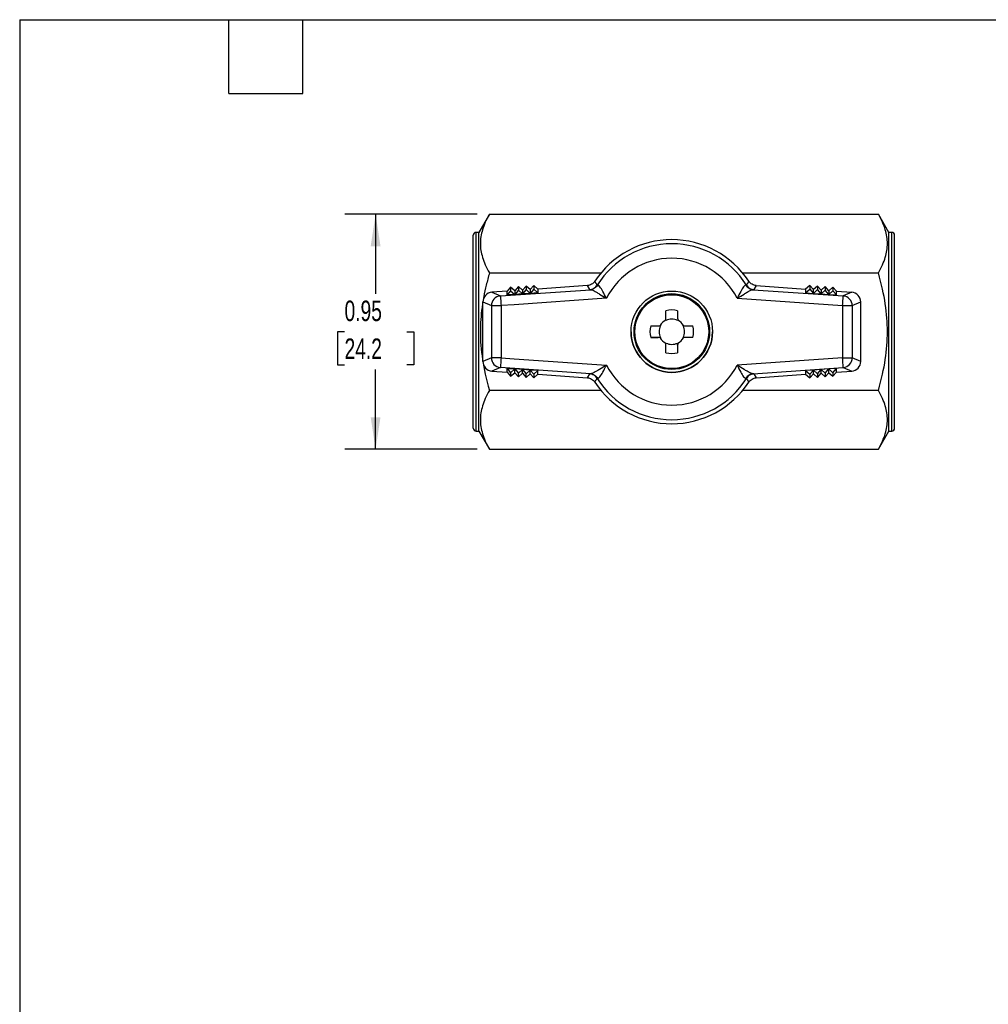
# Model space of a CAD drawing. Header units: inches. Extents: x 0.2 to 10.8, y 0.2 to 8.2.
# Tile 2 of 4: x 0.2 to 4.2, y 4.2 to 8.2. Entities that reach past the tile are written whole.
import ezdxf

# ---------------------------------------------------------------- set-up
doc = ezdxf.new("R2010")
doc.units = ezdxf.units.IN
doc.header["$MEASUREMENT"] = 0
doc.linetypes.add('SLD-Solid', pattern=[0])
doc.layers.add('DIMENSIONS', color=140, linetype='SLD-Solid', lineweight=25)
doc.layers.add('TEXT', color=140, linetype='SLD-Solid', lineweight=25)
doc.styles.add('SLDTEXTSTYLE0', font='TXT', dxfattribs={"width": 0.7})
doc.dimstyles.new('SLDDIMSTYLE2', dxfattribs={"dimtxt": 0.084961, "dimasz": 0.13, "dimexe": 0, "dimexo": 0.0625, "dimgap": 0.02124, "dimtad": 0, "dimtih": 1, "dimtoh": 1, "dimrnd": 1e-09, "dimdsep": 46, "dimtxsty": 'SLDTEXTSTYLE0', "dimsah": 1, "dimcen": 0.09, "dimadec": 0, "dimazin": 2, "dimtfac": 1, "dimtofl": 0, "dimtmove": 0, "dimatfit": 3, "dimfxl": 0, "dimfrac": 2, "dimtolj": 1, "dimtzin": 12, "dimarcsym": 0})

# ---------------------------------------------------------------- blocks, each defined once
blk = doc.blocks.new('_D_6')
at = {"layer": 'DIMENSIONS'}
for p, q in [((2.1087, 7.4598), (1.5711, 7.4598)), ((1.6961, 7.4598), (1.6961, 7.1366)), ((1.5699, 6.9825), (1.5414, 6.9825)), ((1.5414, 6.9825), (1.5414, 6.8475)), ((1.8224, 6.9825), (1.8509, 6.9825)), ((1.8509, 6.9825), (1.8509, 6.8475)), ((1.5414, 6.8475), (1.5699, 6.8475)), ((1.8509, 6.8475), (1.8224, 6.8475)), ((1.6961, 6.5052), (1.6961, 6.8285)), ((2.1087, 6.5052), (1.5711, 6.5052))]:
    blk.add_line(p, q, dxfattribs=at)
for points in [[(1.6961, 7.4598), (1.6761, 7.3298), (1.7161, 7.3298)], [(1.6961, 6.5052), (1.7161, 6.6352), (1.6761, 6.6352)]]:
    blk.add_solid(points, dxfattribs=at)
at = {"layer": 'DIMENSIONS', "char_height": 0.08333, "attachment_point": 1, "style": 'SLDTEXTSTYLE0'}
for s, insert in [('0.95', (1.5699, 7.1089)), ('24.2', (1.5699, 6.9549))]:
    blk.add_mtext(s, dxfattribs=dict(at, insert=insert))

msp = doc.modelspace()

# ---------------------------------------------------------------- linework, layer by layer
for p, q in [((2.1587, 7.4598), (2.1161, 7.3861)), ((2.1587, 7.4598), (3.7389, 7.4598)), ((3.7815, 7.3861), (3.7389, 7.4598)), ((2.0925, 6.5908), (2.0925, 7.3742)), ((2.1161, 7.3861), (2.1043, 7.3861)), ((2.1043, 6.579), (2.1043, 7.3861)), ((2.1161, 6.579), (2.1161, 7.3861)), ((3.7933, 7.3861), (3.7815, 7.3861)), ((3.7815, 6.579), (3.7815, 7.3861)), ((3.7933, 6.579), (3.7933, 7.3861)), ((3.8051, 6.5908), (3.8051, 7.3742)), ((2.1587, 7.2212), (2.6116, 7.2212)), ((3.1875, 7.2212), (3.7389, 7.2212)), ((2.2447, 7.1636), (2.2301, 7.1468)), ((2.2447, 7.1636), (2.2447, 7.1489)), ((2.2615, 7.149), (2.2447, 7.1636)), ((2.2761, 7.1658), (2.2615, 7.149)), ((2.2761, 7.1658), (2.2761, 7.1511)), ((2.2929, 7.1512), (2.2761, 7.1658)), ((2.3075, 7.168), (2.2929, 7.1512)), ((2.3075, 7.168), (2.3075, 7.1533)), ((2.3243, 7.1534), (2.3075, 7.168)), ((2.3389, 7.1702), (2.3243, 7.1534)), ((2.3389, 7.1702), (2.3389, 7.1555)), ((2.3557, 7.1556), (2.3389, 7.1702)), ((2.5565, 7.1697), (2.3557, 7.1556)), ((2.566, 7.1536), (2.5565, 7.1697)), ((3.2427, 7.1697), (3.2332, 7.1536)), ((3.2427, 7.1697), (3.4434, 7.1556)), ((3.4603, 7.1702), (3.4434, 7.1556)), ((3.4603, 7.1702), (3.4603, 7.1555)), ((3.4749, 7.1534), (3.4603, 7.1702)), ((3.4917, 7.168), (3.4749, 7.1534)), ((3.4917, 7.168), (3.4917, 7.1533)), ((3.5063, 7.1512), (3.4917, 7.168)), ((3.5231, 7.1658), (3.5063, 7.1512)), ((3.5231, 7.1658), (3.5231, 7.1511)), ((3.5377, 7.149), (3.5231, 7.1658)), ((3.5545, 7.1636), (3.5377, 7.149)), ((3.5545, 7.1636), (3.5545, 7.1489)), ((3.5691, 7.1468), (3.5545, 7.1636)), ((2.2301, 7.1468), (2.1685, 7.1425)), ((2.1685, 7.1425), (2.203, 7.1276)), ((2.203, 7.1276), (2.5687, 7.1531)), ((2.2447, 7.1489), (2.2301, 7.1316)), ((2.2301, 7.1316), (2.2301, 7.1468)), ((2.2615, 7.1338), (2.2301, 7.1316)), ((2.2447, 7.1489), (2.2615, 7.1338)), ((2.2761, 7.1511), (2.2615, 7.1338)), ((2.2615, 7.149), (2.2615, 7.1338)), ((2.2929, 7.136), (2.2615, 7.1338)), ((2.2761, 7.1511), (2.2929, 7.136)), ((2.3075, 7.1533), (2.2929, 7.136)), ((2.2929, 7.1512), (2.2929, 7.136)), ((2.3243, 7.1382), (2.2929, 7.136)), ((2.3075, 7.1533), (2.3243, 7.1382)), ((2.3389, 7.1555), (2.3243, 7.1382)), ((2.3243, 7.1534), (2.3243, 7.1382)), ((2.3557, 7.1404), (2.3243, 7.1382)), ((2.3389, 7.1555), (2.3557, 7.1404)), ((2.3557, 7.1556), (2.3557, 7.1404)), ((3.2305, 7.1531), (3.5962, 7.1276)), ((3.4434, 7.1556), (3.4434, 7.1404)), ((3.4434, 7.1404), (3.4603, 7.1555)), ((3.4434, 7.1404), (3.4749, 7.1382)), ((3.4603, 7.1555), (3.4749, 7.1382)), ((3.4749, 7.1382), (3.4749, 7.1534)), ((3.4917, 7.1533), (3.4749, 7.1382)), ((3.4749, 7.1382), (3.5063, 7.136)), ((3.5063, 7.136), (3.4917, 7.1533)), ((3.5063, 7.1512), (3.5063, 7.136)), ((3.5231, 7.1511), (3.5063, 7.136)), ((3.5063, 7.136), (3.5377, 7.1338)), ((3.5377, 7.1338), (3.5231, 7.1511)), ((3.5377, 7.149), (3.5377, 7.1338)), ((3.5545, 7.1489), (3.5377, 7.1338)), ((3.5377, 7.1338), (3.5691, 7.1316)), ((3.5691, 7.1316), (3.5545, 7.1489)), ((3.5691, 7.1316), (3.5691, 7.1468)), ((3.5691, 7.1468), (3.6307, 7.1425)), ((3.6307, 7.1425), (3.5962, 7.1276)), ((2.1319, 7.1033), (2.1665, 7.0883)), ((2.1319, 6.8616), (2.1319, 7.1033)), ((2.1665, 7.0883), (2.1665, 6.8764)), ((2.2587, 7.092), (2.2058, 7.0883)), ((2.2058, 7.0883), (2.2058, 6.8764)), ((2.2587, 7.092), (2.2591, 7.0926)), ((2.2591, 7.0926), (2.2587, 7.092)), ((2.2591, 7.0926), (2.2592, 7.092)), ((2.2592, 7.092), (2.2591, 7.0926)), ((2.6339, 7.1182), (2.2592, 7.092)), ((3.1653, 7.1182), (3.5934, 7.0883)), ((3.5934, 7.0883), (3.5934, 6.8764)), ((3.6327, 7.0883), (3.6673, 7.1033)), ((3.6327, 7.0883), (3.6327, 6.8764)), ((3.6673, 6.8616), (3.6673, 7.1033)), ((2.876, 7.0375), (2.876, 7.0677)), ((2.9232, 7.0677), (2.9232, 7.0375)), ((2.746, 6.9824), (2.746, 6.9824)), ((3.0531, 6.9824), (3.0531, 6.9824)), ((2.8445, 6.9587), (2.8445, 6.9588)), ((2.8525, 6.9577), (2.8525, 6.9577)), ((2.8749, 6.9353), (2.8749, 6.9353)), ((2.876, 6.9272), (2.876, 6.9273)), ((2.876, 6.897), (2.876, 6.9272)), ((2.9232, 6.9272), (2.9232, 6.9273)), ((2.9232, 6.9272), (2.9232, 6.897)), ((2.9243, 6.9353), (2.9243, 6.9353)), ((2.9467, 6.9577), (2.9467, 6.9577)), ((2.9547, 6.9587), (2.9547, 6.9588)), ((2.1665, 6.8764), (2.1319, 6.8616)), ((2.2058, 6.8764), (2.2587, 6.8727)), ((2.2587, 6.8727), (2.2591, 6.8721)), ((2.2591, 6.8721), (2.2592, 6.8727)), ((2.2592, 6.8727), (2.6339, 6.8465)), ((3.5934, 6.8764), (3.1653, 6.8465)), ((3.6673, 6.8616), (3.6327, 6.8764)), ((2.203, 6.8372), (2.1685, 6.8224)), ((2.1685, 6.8224), (2.2301, 6.8181)), ((2.5687, 6.8116), (2.203, 6.8372)), ((2.2301, 6.8332), (2.2615, 6.831)), ((2.2301, 6.8181), (2.2301, 6.8332)), ((2.2301, 6.8332), (2.2447, 6.8159)), ((2.2301, 6.8181), (2.2447, 6.8013)), ((2.2615, 6.831), (2.2447, 6.8159)), ((2.2447, 6.8159), (2.2447, 6.8013)), ((2.2447, 6.8013), (2.2615, 6.8159)), ((2.2929, 6.8288), (2.2615, 6.831)), ((2.2615, 6.831), (2.2761, 6.8137)), ((2.2615, 6.8159), (2.2615, 6.831)), ((2.2615, 6.8159), (2.2761, 6.7991)), ((2.2761, 6.8137), (2.2929, 6.8288)), ((2.2761, 6.7991), (2.2761, 6.8137)), ((2.2761, 6.7991), (2.2929, 6.8137)), ((2.3243, 6.8266), (2.2929, 6.8288)), ((2.2929, 6.8288), (2.3075, 6.8115)), ((2.2929, 6.8137), (2.2929, 6.8288)), ((2.2929, 6.8137), (2.3075, 6.7969)), ((2.3075, 6.8115), (2.3243, 6.8266)), ((2.3075, 6.7969), (2.3075, 6.8115)), ((2.3075, 6.7969), (2.3243, 6.8115)), ((2.3557, 6.8244), (2.3243, 6.8266)), ((2.3243, 6.8266), (2.3389, 6.8093)), ((2.3243, 6.8115), (2.3243, 6.8266)), ((2.3243, 6.8115), (2.3389, 6.7947)), ((2.3557, 6.8244), (2.3389, 6.8093)), ((2.3389, 6.8093), (2.3389, 6.7947)), ((2.3389, 6.7947), (2.3557, 6.8093)), ((2.3557, 6.8093), (2.3557, 6.8244)), ((2.3557, 6.8093), (2.5565, 6.7953)), ((2.5565, 6.7953), (2.566, 6.8112)), ((3.2305, 6.8116), (3.5962, 6.8372)), ((3.2332, 6.8112), (3.2427, 6.7953)), ((3.2427, 6.7953), (3.4434, 6.8093)), ((3.4749, 6.8266), (3.4434, 6.8244)), ((3.4434, 6.8244), (3.4434, 6.8093)), ((3.4434, 6.8244), (3.4603, 6.8093)), ((3.4434, 6.8093), (3.4603, 6.7947)), ((3.4603, 6.8093), (3.4749, 6.8266)), ((3.4603, 6.7947), (3.4749, 6.8115)), ((3.4603, 6.8093), (3.4603, 6.7947)), ((3.5063, 6.8288), (3.4749, 6.8266)), ((3.4749, 6.8115), (3.4749, 6.8266)), ((3.4749, 6.8266), (3.4917, 6.8115)), ((3.4749, 6.8115), (3.4917, 6.7969)), ((3.4917, 6.8115), (3.5063, 6.8288)), ((3.4917, 6.7969), (3.5063, 6.8137)), ((3.4917, 6.8115), (3.4917, 6.7969)), ((3.5377, 6.831), (3.5063, 6.8288)), ((3.5063, 6.8288), (3.5231, 6.8137)), ((3.5063, 6.8137), (3.5063, 6.8288)), ((3.5063, 6.8137), (3.5231, 6.7991)), ((3.5231, 6.8137), (3.5377, 6.831)), ((3.5231, 6.7991), (3.5377, 6.8159)), ((3.5231, 6.8137), (3.5231, 6.7991)), ((3.5691, 6.8332), (3.5377, 6.831)), ((3.5377, 6.831), (3.5545, 6.8159)), ((3.5377, 6.8159), (3.5377, 6.831)), ((3.5377, 6.8159), (3.5545, 6.8013)), ((3.5545, 6.8159), (3.5691, 6.8332)), ((3.5545, 6.8013), (3.5691, 6.8181)), ((3.5545, 6.8159), (3.5545, 6.8013)), ((3.5691, 6.8181), (3.5691, 6.8332)), ((3.5691, 6.8181), (3.6307, 6.8224)), ((3.5962, 6.8372), (3.6307, 6.8224)), ((2.6116, 6.7438), (2.1587, 6.7438)), ((3.7389, 6.7438), (3.1876, 6.7438)), ((2.1043, 6.579), (2.1161, 6.579)), ((2.1161, 6.579), (2.1587, 6.5052)), ((3.7389, 6.5052), (3.7815, 6.579)), ((3.7815, 6.579), (3.7933, 6.579)), ((2.1587, 6.5052), (3.7389, 6.5052))]:
    msp.add_line(p, q)
at = {"flags": 128}
for points in [[(2.203, 7.1276), (2.2031, 7.1266), (2.2032, 7.1242), (2.2035, 7.1205), (2.2038, 7.1156), (2.2043, 7.1097), (2.2047, 7.103), (2.2052, 7.0958), (2.2058, 7.0883)], [(3.5934, 7.0883), (3.594, 7.0958), (3.5945, 7.103), (3.5949, 7.1097), (3.5953, 7.1156), (3.5957, 7.1205), (3.5959, 7.1242), (3.5961, 7.1266), (3.5962, 7.1276)], [(3.5934, 7.0883), (3.6008, 7.0883), (3.6079, 7.0883), (3.6144, 7.0883), (3.6203, 7.0883), (3.6252, 7.0883), (3.629, 7.0883), (3.6315, 7.0883), (3.6327, 7.0883)], [(2.8142, 7.006), (2.8179, 7.006), (2.8217, 7.006), (2.8255, 7.006), (2.8292, 7.006), (2.833, 7.006), (2.8368, 7.006), (2.8406, 7.006), (2.8445, 7.006)], [(2.9547, 7.006), (2.9585, 7.006), (2.9624, 7.006), (2.9662, 7.006), (2.97, 7.006), (2.9737, 7.006), (2.9775, 7.006), (2.9812, 7.006), (2.985, 7.006)], [(2.8445, 6.9587), (2.8406, 6.9587), (2.8368, 6.9587), (2.833, 6.9587), (2.8292, 6.9587), (2.8255, 6.9587), (2.8217, 6.9587), (2.8179, 6.9587), (2.8142, 6.9587)], [(2.985, 6.9587), (2.9812, 6.9587), (2.9775, 6.9587), (2.9737, 6.9587), (2.97, 6.9587), (2.9662, 6.9587), (2.9624, 6.9587), (2.9585, 6.9587), (2.9547, 6.9587)], [(2.2058, 6.8764), (2.1984, 6.8764), (2.1913, 6.8764), (2.1847, 6.8764), (2.1789, 6.8764), (2.174, 6.8764), (2.1702, 6.8764), (2.1677, 6.8764), (2.1665, 6.8764)], [(2.2058, 6.8764), (2.2052, 6.8689), (2.2047, 6.8617), (2.2043, 6.8551), (2.2038, 6.8492), (2.2035, 6.8443), (2.2032, 6.8406), (2.2031, 6.8382), (2.203, 6.8372)], [(3.5962, 6.8372), (3.5961, 6.8382), (3.5959, 6.8406), (3.5957, 6.8443), (3.5953, 6.8492), (3.5949, 6.8551), (3.5945, 6.8617), (3.594, 6.8689), (3.5934, 6.8764)]]:
    msp.add_lwpolyline(points, dxfattribs=at)
for radius in [0.1654, 0.1535, 0.15]:
    msp.add_circle((2.8996, 6.9824), radius)
for centre, radius, start, end in [((2.1043, 7.3742), 0.0118, 90, 180), ((3.7933, 7.3742), 0.0118, 0, 90), ((2.8996, 6.9825), 0.374, 33.2135, 146.7865), ((2.8996, 6.9824), 0.3574, 32.0353, 147.9647), ((2.8996, 6.9824), 0.2984, 27.0828, 152.9172), ((2.2059, 7.0882), 0.0394, 94.2039, 179.9089), ((2.8996, 6.9824), 0.1535, 0, 180), ((3.5933, 7.0882), 0.0394, 0.0911, 85.7961), ((2.1968, 62.0178), 54.9295, 269.96834, 270.00931), ((2.8996, 6.9824), 0.0886, 74.534, 105.466), ((2.8996, 6.9824), 0.0886, 164.534, 195.466), ((2.8996, 6.9824), 0.0516, 152.7815, 207.2185), ((2.8996, 6.9824), 0.0531, 117.6499, 152.3501), ((2.8996, 6.9824), 0.0516, 62.7815, 117.2185), ((2.8996, 6.9824), 0.0531, 27.6499, 62.3501), ((2.8996, 6.9824), 0.0516, 332.7815, 27.2185), ((2.8996, 6.9824), 0.0886, 344.534, 15.466), ((2.8996, 6.9824), 0.1654, 180, 360), ((2.8445, 6.9273), 0.0315, 75.2138, 90), ((2.8996, 6.9824), 0.0531, 207.6499, 242.3501), ((2.8996, 6.9824), 0.0531, 207.6499, 242.3501), ((2.8445, 6.9273), 0.0315, 0, 14.7862), ((2.8996, 6.9824), 0.0531, 242.3501, 243.6122), ((2.8996, 6.9824), 0.0516, 242.7815, 297.2185), ((2.9547, 6.9273), 0.0315, 165.2138, 180), ((2.8996, 6.9824), 0.0531, 296.3878, 297.6499), ((2.8996, 6.9824), 0.0531, 297.6499, 332.3501), ((2.8996, 6.9824), 0.0531, 297.6499, 332.3501), ((2.9547, 6.9273), 0.0315, 90, 104.7862), ((2.8996, 6.9824), 0.0886, 254.534, 285.466), ((2.2059, 6.8765), 0.0394, 180.0904, 265.7976), ((2.8996, 6.9824), 0.2984, 207.0828, 332.9172), ((3.6024, 61.8059), 54.9295, 269.99069, 270.03166), ((3.5933, 6.8765), 0.0394, 274.2024, 359.9096), ((2.8996, 6.9825), 0.374, 213.2135, 326.7865), ((2.8996, 6.9824), 0.3574, 212.0353, 327.9647), ((2.1043, 6.5908), 0.0118, 180, 270), ((3.7933, 6.5908), 0.0118, 270, 0)]:
    msp.add_arc(centre, radius, start, end)
for centre, major_axis, ratio, start_param, end_param in [((2.6868, 7.1973), (0.0902, 0.0253), 0.028778, 3.144089, 3.332631), ((3.1354, 7.1908), (0.0672, -0.0188), 0.033271, 6.061696, 6.280356), ((2.1713, 7.1032), (0.0362, -0.0157), 0.997105, 2.049868, 3.548606), ((2.6722, 7.1611), (0.1063, 0.0075), 0.030345, 3.156917, 3.365546), ((3.127, 7.1611), (0.1063, -0.0075), 0.030345, 6.059232, 6.267861), ((3.6278, 7.1032), (0.0362, 0.0157), 0.997105, 5.876172, 7.37491), ((2.1713, 6.8617), (0.0362, 0.0157), 0.997105, 2.734579, 4.233317), ((3.6278, 6.8617), (0.0362, -0.0157), 0.997105, 5.191461, 6.690199), ((2.6722, 6.8036), (0.1063, -0.0075), 0.029985, 2.917614, 3.126242), ((3.127, 6.8036), (0.1063, 0.0075), 0.029985, 0.01535, 0.223978), ((2.6868, 6.7675), (0.0902, -0.0253), 0.028515, 2.95048, 3.139022), ((3.1354, 6.774), (0.0672, 0.0188), 0.032967, 0.002915, 0.221575)]:
    msp.add_ellipse(centre, major_axis=major_axis, ratio=ratio, start_param=start_param, end_param=end_param)
for points, knots in [([(2.1587, 7.4598), (2.1455, 7.4369), (2.1365, 7.4164), (2.1246, 7.3774), (2.1218, 7.359), (2.1218, 7.322), (2.1246, 7.3036), (2.1365, 7.2646), (2.1455, 7.2441), (2.1587, 7.2212)], [0, 0, 0, 0, 0.25, 0.25, 0.5, 0.5, 0.75, 0.75, 1, 1, 1, 1]), ([(3.7389, 7.2212), (3.7521, 7.2441), (3.7612, 7.2646), (3.773, 7.3036), (3.7758, 7.322), (3.7758, 7.359), (3.773, 7.3774), (3.7612, 7.4164), (3.7521, 7.4369), (3.7389, 7.4598)], [0, 0, 0, 0, 0.25, 0.25, 0.5, 0.5, 0.75, 0.75, 1, 1, 1, 1]), ([(2.1587, 7.2212), (2.1542, 7.2047), (2.1456, 7.173), (2.1375, 7.1373), (2.1345, 7.1181), (2.1339, 7.1145)], [0, 0, 0, 0, 0.467299, 0.899495, 1, 1, 1, 1]), ([(3.7758, 6.9825), (3.7758, 7.0194), (3.773, 7.0563), (3.7612, 7.1343), (3.7521, 7.1752), (3.7389, 7.2212)], [0, 0, 0, 0, 0.5, 0.5, 1, 1, 1, 1]), ([(2.5867, 7.1874), (2.585, 7.1848), (2.5831, 7.1825), (2.5787, 7.1783), (2.5763, 7.1765), (2.5711, 7.1734), (2.5683, 7.1722), (2.5625, 7.1704), (2.5595, 7.1699), (2.5565, 7.1697)], [0, 0, 0, 0, 0.02301859, 0.02301859, 0.04603172, 0.04603172, 0.06904826, 0.06904826, 0.09206968, 0.09206968, 0.09206968, 0.09206968]), ([(2.5966, 7.172), (2.5959, 7.173), (2.5953, 7.1739), (2.5947, 7.1749), (2.594, 7.176), (2.5932, 7.1771), (2.5925, 7.1782), (2.5921, 7.1789), (2.5916, 7.1796), (2.5912, 7.1803), (2.591, 7.1806), (2.5907, 7.181), (2.5905, 7.1813), (2.5902, 7.1819), (2.5898, 7.1824), (2.5895, 7.183), (2.5889, 7.1839), (2.5883, 7.1848), (2.5877, 7.1857), (2.5874, 7.1862), (2.587, 7.1868), (2.5867, 7.1874)], [0, 0, 0, 0, 0.18952, 0.18952, 0.18952, 0.406114, 0.406114, 0.406114, 0.541486, 0.541486, 0.541486, 0.609171, 0.609171, 0.609171, 0.717468, 0.717468, 0.717468, 0.890744, 0.890744, 0.890744, 1, 1, 1, 1]), ([(2.6339, 7.1182), (2.629, 7.1281), (2.6241, 7.1377), (2.6152, 7.1538), (2.6112, 7.1603), (2.6055, 7.1679), (2.6034, 7.17), (2.6004, 7.1718), (2.5993, 7.1721), (2.5984, 7.172)], [0, 0, 0, 0, 0.355, 0.355, 0.675, 0.675, 0.875, 0.875, 1, 1, 1, 1]), ([(3.2008, 7.172), (3.1998, 7.1721), (3.1988, 7.1718), (3.1958, 7.17), (3.1937, 7.1679), (3.188, 7.1603), (3.184, 7.1538), (3.1751, 7.1377), (3.1702, 7.1281), (3.1653, 7.1182)], [0, 0, 0, 0, 0.125, 0.125, 0.325, 0.325, 0.645, 0.645, 1, 1, 1, 1]), ([(3.2125, 7.1874), (3.2122, 7.1868), (3.2118, 7.1863), (3.2115, 7.1857), (3.2108, 7.1846), (3.21, 7.1835), (3.2093, 7.1824), (3.2089, 7.1817), (3.2084, 7.181), (3.208, 7.1803), (3.2078, 7.1799), (3.2076, 7.1796), (3.2073, 7.1793), (3.207, 7.1787), (3.2066, 7.1781), (3.2063, 7.1776), (3.2057, 7.1767), (3.2051, 7.1758), (3.2045, 7.1749), (3.2039, 7.1739), (3.2032, 7.173), (3.2026, 7.172)], [0, 0, 0, 0, 0.106512, 0.106512, 0.106512, 0.323115, 0.323115, 0.323115, 0.458492, 0.458492, 0.458492, 0.526181, 0.526181, 0.526181, 0.634482, 0.634482, 0.634482, 0.807765, 0.807765, 0.807765, 1, 1, 1, 1]), ([(3.2026, 7.172), (3.2059, 7.1668), (3.2104, 7.1623), (3.2157, 7.1591), (3.221, 7.1559), (3.2271, 7.154), (3.2332, 7.1536)], [0, 0, 0, 0, 0.5, 0.5, 0.5, 1, 1, 1, 1]), ([(3.2427, 7.1697), (3.2397, 7.1699), (3.2367, 7.1704), (3.2309, 7.1722), (3.2281, 7.1734), (3.2229, 7.1765), (3.2205, 7.1783), (3.2161, 7.1825), (3.2142, 7.1848), (3.2125, 7.1874)], [0.000001, 0.000001, 0.000001, 0.000001, 0.02301925, 0.02301925, 0.04603272, 0.04603272, 0.06904896, 0.06904896, 0.09207078, 0.09207078, 0.09207078, 0.09207078]), ([(2.5687, 7.1531), (2.5701, 7.1531), (2.5718, 7.1529), (2.5766, 7.1515), (2.5801, 7.15), (2.587, 7.1466), (2.5903, 7.1448), (2.5937, 7.1428)], [0.5235307, 0.5235307, 0.5235307, 0.5235307, 0.6485307, 0.6485307, 0.8485307, 0.8485307, 1, 1, 1, 1]), ([(2.5937, 7.1428), (2.5975, 7.1407), (2.6015, 7.1382), (2.6146, 7.1302), (2.6242, 7.1242), (2.6339, 7.1182)], [0, 0, 0, 0, 0.1685186, 0.1685186, 0.5235186, 0.5235186, 0.5235186, 0.5235186]), ([(3.1653, 7.1182), (3.175, 7.1242), (3.1846, 7.1302), (3.1977, 7.1382), (3.2017, 7.1407), (3.2055, 7.1428)], [0, 0, 0, 0, 0.355, 0.355, 0.5235186, 0.5235186, 0.5235186, 0.5235186]), ([(3.2055, 7.1428), (3.2089, 7.1448), (3.2121, 7.1466), (3.2191, 7.15), (3.2225, 7.1515), (3.2274, 7.1529), (3.2291, 7.1531), (3.2305, 7.1531)], [0.5235308, 0.5235308, 0.5235308, 0.5235308, 0.675, 0.675, 0.875, 0.875, 1, 1, 1, 1]), ([(2.1319, 7.102), (2.1307, 7.0951), (2.1268, 7.0717), (2.1229, 7.0319), (2.1222, 6.9988), (2.1218, 6.9825)], [0, 0, 0, 0, 0.174058, 0.592286, 1, 1, 1, 1]), ([(2.1218, 6.9825), (2.1218, 6.9456), (2.1246, 6.9087), (2.1365, 6.8307), (2.1455, 6.7898), (2.1587, 6.7438)], [0, 0, 0, 0, 0.5, 0.5, 1, 1, 1, 1]), ([(3.7389, 6.7438), (3.7521, 6.7898), (3.7612, 6.8307), (3.773, 6.9087), (3.7758, 6.9456), (3.7758, 6.9825)], [0, 0, 0, 0, 0.5, 0.5, 1, 1, 1, 1]), ([(2.8142, 6.9587), (2.8213, 6.9587), (2.827, 6.9587), (2.8368, 6.9588), (2.8409, 6.9588), (2.8445, 6.9588)], [0, 0, 0, 0, 0.5, 0.5, 1, 1, 1, 1]), ([(2.985, 6.9587), (2.9779, 6.9587), (2.9722, 6.9587), (2.9624, 6.9588), (2.9583, 6.9588), (2.9547, 6.9588)], [0, 0, 0, 0, 0.5, 0.5, 1, 1, 1, 1]), ([(2.6339, 6.8465), (2.6242, 6.8406), (2.6146, 6.8345), (2.6015, 6.8265), (2.5975, 6.8241), (2.5937, 6.8219)], [0, 0, 0, 0, 0.355, 0.355, 0.5235186, 0.5235186, 0.5235186, 0.5235186]), ([(2.5984, 6.7928), (2.5993, 6.7927), (2.6004, 6.793), (2.6034, 6.7948), (2.6055, 6.7969), (2.6112, 6.8044), (2.6152, 6.811), (2.6241, 6.827), (2.629, 6.8367), (2.6339, 6.8465)], [0, 0, 0, 0, 0.125, 0.125, 0.325, 0.325, 0.645, 0.645, 1, 1, 1, 1]), ([(3.2055, 6.8219), (3.2017, 6.8241), (3.1977, 6.8265), (3.1846, 6.8345), (3.175, 6.8406), (3.1653, 6.8465)], [0, 0, 0, 0, 0.1685186, 0.1685186, 0.5235186, 0.5235186, 0.5235186, 0.5235186]), ([(3.1653, 6.8465), (3.1702, 6.8367), (3.1751, 6.827), (3.184, 6.811), (3.188, 6.8044), (3.1937, 6.7969), (3.1958, 6.7948), (3.1988, 6.793), (3.1998, 6.7927), (3.2008, 6.7928)], [0, 0, 0, 0, 0.355, 0.355, 0.675, 0.675, 0.875, 0.875, 1, 1, 1, 1]), ([(2.5966, 6.7928), (2.5933, 6.798), (2.5888, 6.8025), (2.5835, 6.8056), (2.5782, 6.8088), (2.5721, 6.8107), (2.566, 6.8112)], [0, 0, 0, 0, 0.5, 0.5, 0.5, 1, 1, 1, 1]), ([(2.5937, 6.8219), (2.5903, 6.8199), (2.587, 6.8182), (2.5801, 6.8147), (2.5766, 6.8133), (2.5718, 6.8119), (2.5701, 6.8116), (2.5687, 6.8116)], [0.5235307, 0.5235307, 0.5235307, 0.5235307, 0.675, 0.675, 0.875, 0.875, 1, 1, 1, 1]), ([(3.2305, 6.8116), (3.2291, 6.8116), (3.2274, 6.8119), (3.2225, 6.8133), (3.2191, 6.8147), (3.2121, 6.8182), (3.2089, 6.8199), (3.2055, 6.8219)], [0.5235308, 0.5235308, 0.5235308, 0.5235308, 0.6485308, 0.6485308, 0.8485308, 0.8485308, 1, 1, 1, 1]), ([(2.5565, 6.7953), (2.5595, 6.7951), (2.5625, 6.7945), (2.5683, 6.7927), (2.5711, 6.7915), (2.5763, 6.7885), (2.5787, 6.7866), (2.5831, 6.7825), (2.585, 6.7801), (2.5867, 6.7776)], [0.000001, 0.000001, 0.000001, 0.000001, 0.02301925, 0.02301925, 0.04603272, 0.04603272, 0.06904896, 0.06904896, 0.09207078, 0.09207078, 0.09207078, 0.09207078]), ([(2.5867, 6.7776), (2.587, 6.7781), (2.5874, 6.7787), (2.5877, 6.7792), (2.5884, 6.7803), (2.5891, 6.7814), (2.5899, 6.7825), (2.5903, 6.7832), (2.5907, 6.7839), (2.5912, 6.7846), (2.5914, 6.7849), (2.5916, 6.7853), (2.5919, 6.7856), (2.5922, 6.7861), (2.5926, 6.7867), (2.5929, 6.7872), (2.5935, 6.7881), (2.5941, 6.789), (2.5947, 6.7899), (2.5953, 6.7908), (2.5959, 6.7918), (2.5966, 6.7928)], [0, 0, 0, 0, 0.106549, 0.106549, 0.106549, 0.323143, 0.323143, 0.323143, 0.458514, 0.458514, 0.458514, 0.5262, 0.5262, 0.5262, 0.634497, 0.634497, 0.634497, 0.807773, 0.807773, 0.807773, 1, 1, 1, 1]), ([(3.2026, 6.7928), (3.2032, 6.7918), (3.2039, 6.7909), (3.2045, 6.7899), (3.2052, 6.7888), (3.2059, 6.7877), (3.2067, 6.7866), (3.2071, 6.7859), (3.2076, 6.7853), (3.208, 6.7846), (3.2082, 6.7842), (3.2084, 6.7839), (3.2087, 6.7835), (3.209, 6.783), (3.2094, 6.7824), (3.2097, 6.7819), (3.2103, 6.781), (3.2109, 6.7801), (3.2114, 6.7793), (3.2118, 6.7787), (3.2122, 6.7782), (3.2125, 6.7776)], [0, 0, 0, 0, 0.189528, 0.189528, 0.189528, 0.406131, 0.406131, 0.406131, 0.541508, 0.541508, 0.541508, 0.609196, 0.609196, 0.609196, 0.717498, 0.717498, 0.717498, 0.89078, 0.89078, 0.89078, 1, 1, 1, 1]), ([(3.2125, 6.7776), (3.2142, 6.7801), (3.2161, 6.7825), (3.2205, 6.7866), (3.2229, 6.7885), (3.2281, 6.7915), (3.2309, 6.7927), (3.2367, 6.7945), (3.2397, 6.7951), (3.2427, 6.7953)], [0, 0, 0, 0, 0.02301859, 0.02301859, 0.04603172, 0.04603172, 0.06904826, 0.06904826, 0.09206968, 0.09206968, 0.09206968, 0.09206968]), ([(2.1587, 6.7438), (2.1455, 6.7209), (2.1365, 6.7004), (2.1246, 6.6614), (2.1218, 6.643), (2.1218, 6.606), (2.1246, 6.5876), (2.1365, 6.5486), (2.1455, 6.5281), (2.1587, 6.5052)], [0, 0, 0, 0, 0.25, 0.25, 0.5, 0.5, 0.75, 0.75, 1, 1, 1, 1]), ([(3.7389, 6.5052), (3.7521, 6.5281), (3.7612, 6.5486), (3.773, 6.5876), (3.7758, 6.606), (3.7758, 6.643), (3.773, 6.6614), (3.7612, 6.7004), (3.7521, 6.7209), (3.7389, 6.7438)], [0, 0, 0, 0, 0.25, 0.25, 0.5, 0.5, 0.75, 0.75, 1, 1, 1, 1])]:
    msp.add_open_spline(points, degree=3, knots=knots)
for points in [[(2.566, 7.1536), (2.5721, 7.154), (2.5842, 7.1579), (2.5933, 7.1668), (2.5966, 7.172)], [(2.5984, 7.172), (2.5952, 7.1666), (2.5864, 7.1576), (2.5747, 7.1536), (2.5687, 7.1531)], [(3.2008, 7.172), (3.204, 7.1666), (3.2127, 7.1576), (3.2245, 7.1536), (3.2305, 7.1531)], [(2.8445, 7.006), (2.8472, 7.006), (2.8499, 7.0063), (2.8525, 7.007)], [(2.8749, 7.0294), (2.8756, 7.0321), (2.876, 7.0348), (2.876, 7.0375)], [(2.9232, 7.0375), (2.9232, 7.0348), (2.9236, 7.0321), (2.9243, 7.0294)], [(2.9467, 7.007), (2.9493, 7.0063), (2.952, 7.006), (2.9547, 7.006)], [(2.8525, 6.9577), (2.8499, 6.9584), (2.8472, 6.9587), (2.8445, 6.9587)], [(2.876, 6.9272), (2.876, 6.93), (2.8756, 6.9326), (2.8749, 6.9353)], [(2.876, 6.9273), (2.876, 6.9308), (2.876, 6.9338), (2.876, 6.9365)], [(2.9232, 6.9273), (2.9232, 6.9308), (2.9232, 6.9338), (2.9232, 6.9365)], [(2.9243, 6.9353), (2.9236, 6.9326), (2.9232, 6.93), (2.9232, 6.9272)], [(2.9547, 6.9587), (2.952, 6.9587), (2.9493, 6.9584), (2.9467, 6.9577)], [(2.5687, 6.8116), (2.5747, 6.8112), (2.5864, 6.8072), (2.5952, 6.7981), (2.5984, 6.7928)], [(3.2305, 6.8116), (3.2245, 6.8112), (3.2127, 6.8072), (3.204, 6.7981), (3.2008, 6.7928)], [(3.2332, 6.8112), (3.2271, 6.8107), (3.2149, 6.8069), (3.2059, 6.798), (3.2026, 6.7928)]]:
    msp.add_open_spline(points, degree=3)
at = {"layer": 'TEXT'}
for p, q in [((0.25, 8.25), (10.75, 8.25)), ((0.25, 8.25), (0.25, 0.25)), ((1.1, 7.95), (1.1, 8.25)), ((1.4, 7.95), (1.4, 8.25)), ((1.1, 7.95), (1.4, 7.95))]:
    msp.add_line(p, q, dxfattribs=at)

# ---------------------------------------------------------------- dimensions: what is measured, and where the dimension line sits
at = {"layer": 'DIMENSIONS'}
dim = msp.add_linear_dim(base=(1.6961, 6.5052), p1=(2.1587, 7.4598), p2=(2.1587, 6.5052), angle=90, dimstyle='SLDDIMSTYLE2', dxfattribs=at)
dim.commit()
dim.dimension.update_dxf_attribs({"geometry": '_D_6', "text_midpoint": (1.6961, 6.9825), "dimtype": 160})

doc.saveas('drawing.dxf')
